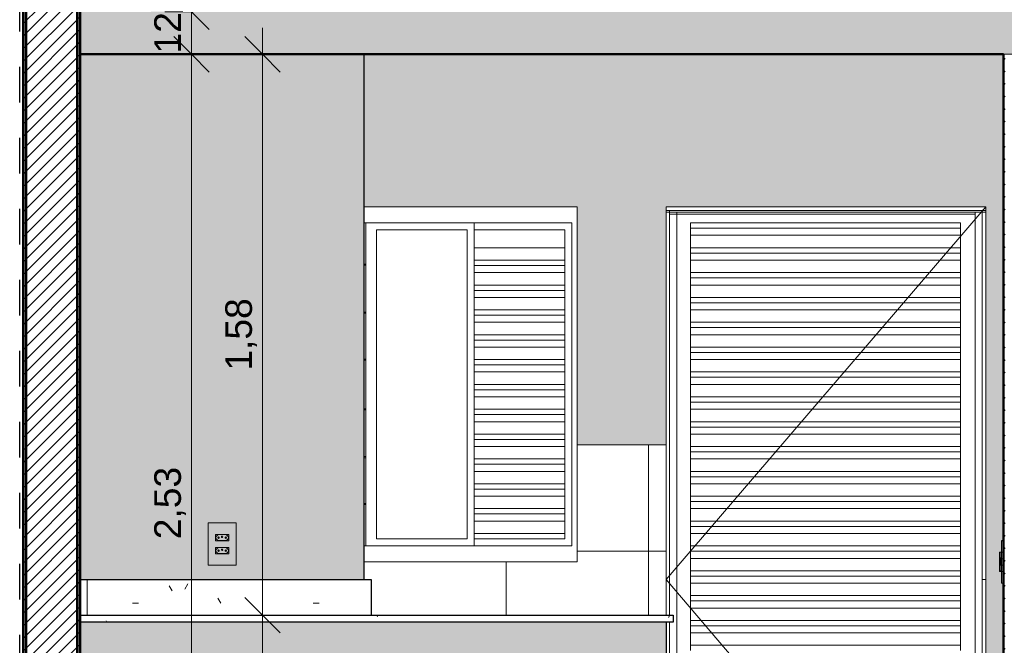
# Model space of a CAD drawing. Header units: metres. Extents: x -28.2 to 13.6, y -1.6 to 5.9.
# Tile 41 of 159: x -18.2 to -15.5, y 0.9 to 2.6. Entities that reach past the tile are written whole.
import ezdxf

# ---------------------------------------------------------------- set-up
doc = ezdxf.new("R2010")
doc.units = ezdxf.units.M
doc.linetypes.add('_Traço - ponto', pattern=[0.016, 0.012, -0.002, 0, -0.002])
for name, color, linetype, lineweight in [('A-ANNO-DIMS', 7, 'Continuous', 9), ('A-ANNO-DIMS-50', 7, 'Continuous', 9), ('A-DOOR', 7, 'Continuous', 5), ('A-FLOR', 7, 'Continuous', 5), ('A-FLOR-PATT', 7, 'Continuous', 50), ('A-GENM', 7, 'Continuous', 5), ('A-GLAZ', 7, 'Continuous', 5), ('A-WALL', 7, 'Continuous', 5), ('A-WALL-PATT', 7, 'Continuous', 5), ('E-ELEC-FIXT', 7, 'Continuous', 5), ('E-LITE', 7, 'Continuous', 5), ('I-WALL', 7, 'Continuous', 5), ('Q-CASE', 7, 'Continuous', 5)]:
    doc.layers.add(name, color=color, linetype=linetype, lineweight=lineweight)
doc.layers.add('A-DETL', color=7, linetype='Continuous', lineweight=5, true_color=0x00a600)
doc.styles.add('Arial_1', font='arial.ttf', dxfattribs={"height": 0.075})
doc.dimstyles.new('Com_linha__ref__contínua__-_Cor_Vermelha_Arial_1_5mm', dxfattribs={"dimscale": 0.3048, "dimtxt": 0.076519, "dimasz": 0.328084, "dimexe": 0.246063, "dimexo": 0.246063, "dimgap": 0.024606, "dimtad": 1, "dimrnd": 0.01, "dimzin": 0, "dimdsep": 46, "dimtxsty": 'Arial_1', "dimblk1": 'OBLIQUE', "dimblk2": 'OBLIQUE', "dimsah": 1, "dimcen": 0.09, "dimdle": 0.246063, "dimazin": 0, "dimtfac": 1, "dimtdec": 4, "dimtix": 1, "dimtmove": 0, "dimatfit": 3, "dimfxl": 1, "dimtvp": 1, "dimtolj": 1, "dimtzin": 0, "dimarcsym": 2})
doc.dimstyles.new('Com_linha__ref__contínua__-_Cor_Vermelha_Arial_1_5mm_2', dxfattribs={"dimscale": 0.3048, "dimtxt": 0.076519, "dimasz": 0.328084, "dimexe": 0.246063, "dimexo": 0.246063, "dimgap": 0.024606, "dimtad": 1, "dimdec": 1, "dimlfac": 100, "dimrnd": 0.1, "dimdsep": 46, "dimtxsty": 'Arial_1', "dimblk1": 'OBLIQUE', "dimblk2": 'OBLIQUE', "dimsah": 1, "dimcen": 0.09, "dimdle": 0.246063, "dimazin": 0, "dimtfac": 1, "dimtdec": 4, "dimtix": 1, "dimtmove": 0, "dimatfit": 3, "dimfxl": 1, "dimtvp": 1, "dimtolj": 1, "dimtzin": 0, "dimarcsym": 2})
pattern_1 = [(45, (-14.575, 2.812), (-0.01767767, 0.01767767), [])]
pattern_2 = [(0, (-14.575, 2.812), (0.4064, 0.1016), [0.01676, -0.28804, 0.01676, -0.28804, -1.626]), (0, (-14.575, 2.812), (0.4064, 0.1016), [-0.6096, 0.01676, -0.59284, 0.01676, -0.28804, -0.7112]), (0, (-14.575, 2.812), (0.4064, 0.1016), [-1.524, 0.01676, -0.18644, 0.01676, -0.49124]), (120, (-14.423, 2.863), (-0.2911882, 0.3011527), [0.01676, -0.28804, 0.01676, -0.28804, -1.626]), (120, (-14.423, 2.863), (-0.2911882, 0.3011527), [-0.6096, 0.01676, -0.59284, 0.01676, -0.28804, -0.7112]), (120, (-14.423, 2.863), (-0.2911882, 0.3011527), [-1.524, 0.01676, -0.18644, 0.01676, -0.49124]), (240, (-14.372, 3.066), (-0.1152118, -0.4027527), [0.01676, -0.28804, 0.01676, -0.28804, -1.626]), (240, (-14.372, 3.066), (-0.1152118, -0.4027527), [-0.6096, 0.01676, -0.59284, 0.01676, -0.28804, -0.7112]), (240, (-14.372, 3.066), (-0.1152118, -0.4027527), [-1.524, 0.01676, -0.18644, 0.01676, -0.49124])]

# ---------------------------------------------------------------- blocks, each defined once
blk = doc.blocks.new('TAMPO DO ABRIGO GLP EM GRANITO CINZA ANDORINHA - TAMPO DO ABRIGO GLP EM GRANITO CINZA ANDORINHA-1861549-D')
at = {"layer": 'Q-CASE', "true_color": 0x6b6b6b}
h = blk.add_hatch(dxfattribs=at)
h.set_pattern_fill('FP_3', color=251, style=0, pattern_type=2)
h.set_pattern_definition(pattern_2)
h.paths.add_polyline_path([(-18.055, 0.95), (-17.255, 0.95), (-17.255, 1.05), (-18.055, 1.05), (-18.055, 0.9875)])
h = blk.add_hatch(dxfattribs=at)
h.set_pattern_fill('FP_3', color=251, style=0, pattern_type=2)
h.set_pattern_definition(pattern_2)
h.paths.add_polyline_path([(-16.425, 0.93), (-16.405, 0.93), (-16.405, 0.95), (-18.075, 0.95), (-18.075, 0.93), (-16.4858, 0.93)])
at = {"layer": 'Q-CASE'}
for p, q in [((-18.075, 1.05), (-18.055, 1.05)), ((-18.055, 1.05), (-17.255, 1.05)), ((-18.055, 0.95), (-18.055, 1.05)), ((-17.255, 0.95), (-17.255, 1.05)), ((-18.055, 0.95), (-18.075, 0.95)), ((-18.075, 0.95), (-16.405, 0.95)), ((-16.405, 0.93), (-16.405, 0.95)), ((-16.405, 0.93), (-18.075, 0.93))]:
    blk.add_line(p, q, dxfattribs=at)
blk = doc.blocks.new('PORTA DE ABRIR VENEZIANA_ 100_ AÇO GALVANIZADO COM PINTURA BRANCA E FECHADURA TIPO ALAVANCA - Porta Veneziana Branca 85x210-2418156-D')
at = {"layer": 'A-DOOR'}
for p, q in [((-16.425, 1.05), (-15.525, 2.1)), ((-16.425, 2.09), (-16.425, 0.95)), ((-16.415, 2.09), (-16.425, 2.09)), ((-16.425, 2.085), (-16.425, 2.09)), ((-16.425, 2.09), (-15.525, 2.09)), ((-16.425, 2.085), (-15.525, 2.085)), ((-16.415, 2.09), (-16.415, 0.95)), ((-16.415, 2.08), (-15.555, 2.08)), ((-16.395, 2.085), (-16.395, 0)), ((-15.555, 2.085), (-15.555, 0)), ((-15.535, 2.09), (-15.535, 0)), ((-15.525, 2.09), (-15.535, 2.09)), ((-15.525, 2.09), (-15.525, 0.1)), ((-15.525, 2.09), (-15.525, 2.085)), ((-16.3561, 2.055), (-16.3561, 2.0551)), ((-16.3561, 2.0551), (-15.5961, 2.0551)), ((-16.3561, 2.04), (-16.3561, 2.055)), ((-15.5961, 2.055), (-16.3561, 2.055)), ((-15.5961, 2.0551), (-15.5961, 2.055)), ((-15.5961, 2.055), (-15.5961, 2.04)), ((-16.3561, 2.02), (-16.3561, 2.04)), ((-16.3561, 2.04), (-15.5961, 2.04)), ((-15.5961, 2.04), (-15.5961, 2.02)), ((-16.3561, 1.985), (-16.3561, 2.02)), ((-16.3561, 2.02), (-15.5961, 2.02)), ((-15.5961, 2.02), (-15.5961, 1.985)), ((-16.3561, 1.97), (-16.3561, 1.985)), ((-16.3561, 1.985), (-15.5961, 1.985)), ((-16.3561, 1.95), (-16.3561, 1.97)), ((-16.3561, 1.97), (-15.5961, 1.97)), ((-15.5961, 1.985), (-15.5961, 1.97)), ((-15.5961, 1.97), (-15.5961, 1.95)), ((-16.3561, 1.915), (-16.3561, 1.95)), ((-16.3561, 1.95), (-15.5961, 1.95)), ((-15.5961, 1.95), (-15.5961, 1.915)), ((-16.3561, 1.9), (-16.3561, 1.915)), ((-16.3561, 1.915), (-15.5961, 1.915)), ((-15.5961, 1.915), (-15.5961, 1.9)), ((-16.3561, 1.88), (-16.3561, 1.9)), ((-16.3561, 1.9), (-15.5961, 1.9)), ((-15.5961, 1.9), (-15.5961, 1.88)), ((-16.3561, 1.845), (-16.3561, 1.88)), ((-16.3561, 1.88), (-15.5961, 1.88)), ((-15.5961, 1.88), (-15.5961, 1.845)), ((-16.3561, 1.83), (-16.3561, 1.845)), ((-16.3561, 1.845), (-15.5961, 1.845)), ((-16.3561, 1.81), (-16.3561, 1.83)), ((-16.3561, 1.83), (-15.5961, 1.83)), ((-15.5961, 1.845), (-15.5961, 1.83)), ((-15.5961, 1.83), (-15.5961, 1.81)), ((-16.3561, 1.775), (-16.3561, 1.81)), ((-16.3561, 1.81), (-15.5961, 1.81)), ((-15.5961, 1.81), (-15.5961, 1.775)), ((-16.3561, 1.76), (-16.3561, 1.775)), ((-16.3561, 1.775), (-15.5961, 1.775)), ((-15.5961, 1.775), (-15.5961, 1.76)), ((-16.3561, 1.74), (-16.3561, 1.76)), ((-16.3561, 1.76), (-15.5961, 1.76)), ((-15.5961, 1.76), (-15.5961, 1.74)), ((-16.3561, 1.705), (-16.3561, 1.74)), ((-16.3561, 1.74), (-15.5961, 1.74)), ((-15.5961, 1.74), (-15.5961, 1.705)), ((-16.3561, 1.69), (-16.3561, 1.705)), ((-16.3561, 1.705), (-15.5961, 1.705)), ((-15.5961, 1.705), (-15.5961, 1.69)), ((-16.3561, 1.67), (-16.3561, 1.69)), ((-16.3561, 1.69), (-15.5961, 1.69)), ((-16.3561, 1.635), (-16.3561, 1.67)), ((-16.3561, 1.67), (-15.5961, 1.67)), ((-15.5961, 1.69), (-15.5961, 1.67)), ((-15.5961, 1.67), (-15.5961, 1.635)), ((-16.3561, 1.62), (-16.3561, 1.635)), ((-16.3561, 1.635), (-15.5961, 1.635)), ((-16.3561, 1.6), (-16.3561, 1.62)), ((-16.3561, 1.62), (-15.5961, 1.62)), ((-15.5961, 1.635), (-15.5961, 1.62)), ((-15.5961, 1.62), (-15.5961, 1.6)), ((-16.3561, 1.565), (-16.3561, 1.6)), ((-16.3561, 1.6), (-15.5961, 1.6)), ((-15.5961, 1.6), (-15.5961, 1.565)), ((-16.3561, 1.55), (-16.3561, 1.565)), ((-16.3561, 1.565), (-15.5961, 1.565)), ((-15.5961, 1.565), (-15.5961, 1.55)), ((-16.3561, 1.53), (-16.3561, 1.55)), ((-16.3561, 1.55), (-15.5961, 1.55)), ((-16.3561, 1.495), (-16.3561, 1.53)), ((-16.3561, 1.53), (-15.5961, 1.53)), ((-15.5961, 1.55), (-15.5961, 1.53)), ((-15.5961, 1.53), (-15.5961, 1.495)), ((-16.3561, 1.48), (-16.3561, 1.495)), ((-16.3561, 1.495), (-15.5961, 1.495)), ((-16.3561, 1.46), (-16.3561, 1.48)), ((-16.3561, 1.48), (-15.5961, 1.48)), ((-15.5961, 1.495), (-15.5961, 1.48)), ((-15.5961, 1.48), (-15.5961, 1.46)), ((-16.3561, 1.425), (-16.3561, 1.46)), ((-16.3561, 1.46), (-15.5961, 1.46)), ((-15.5961, 1.46), (-15.5961, 1.425)), ((-16.3561, 1.41), (-16.3561, 1.425)), ((-16.3561, 1.425), (-15.5961, 1.425)), ((-15.5961, 1.425), (-15.5961, 1.41)), ((-16.3561, 1.39), (-16.3561, 1.41)), ((-16.3561, 1.41), (-15.5961, 1.41)), ((-16.3561, 1.355), (-16.3561, 1.39)), ((-16.3561, 1.39), (-15.5961, 1.39)), ((-15.5961, 1.41), (-15.5961, 1.39)), ((-15.5961, 1.39), (-15.5961, 1.355)), ((-16.3561, 1.34), (-16.3561, 1.355)), ((-16.3561, 1.355), (-15.5961, 1.355)), ((-16.3561, 1.32), (-16.3561, 1.34)), ((-16.3561, 1.34), (-15.5961, 1.34)), ((-15.5961, 1.355), (-15.5961, 1.34)), ((-15.5961, 1.34), (-15.5961, 1.32)), ((-16.3561, 1.285), (-16.3561, 1.32)), ((-16.3561, 1.32), (-15.5961, 1.32)), ((-15.5961, 1.32), (-15.5961, 1.285)), ((-16.3561, 1.27), (-16.3561, 1.285)), ((-16.3561, 1.285), (-15.5961, 1.285)), ((-15.5961, 1.285), (-15.5961, 1.27)), ((-16.3561, 1.25), (-16.3561, 1.27)), ((-16.3561, 1.27), (-15.5961, 1.27)), ((-16.3561, 1.215), (-16.3561, 1.25)), ((-16.3561, 1.25), (-15.5961, 1.25)), ((-15.5961, 1.27), (-15.5961, 1.25)), ((-15.5961, 1.25), (-15.5961, 1.215)), ((-16.3561, 1.2), (-16.3561, 1.215)), ((-16.3561, 1.215), (-15.5961, 1.215)), ((-16.3561, 1.18), (-16.3561, 1.2)), ((-16.3561, 1.2), (-15.5961, 1.2)), ((-15.5961, 1.215), (-15.5961, 1.2)), ((-15.5961, 1.2), (-15.5961, 1.18)), ((-16.3561, 1.145), (-16.3561, 1.18)), ((-16.3561, 1.18), (-15.5961, 1.18)), ((-15.5961, 1.18), (-15.5961, 1.145)), ((-16.3561, 1.13), (-16.3561, 1.145)), ((-16.3561, 1.145), (-15.5961, 1.145)), ((-15.5961, 1.145), (-15.5961, 1.13)), ((-16.3561, 1.11), (-16.3561, 1.13)), ((-16.3561, 1.13), (-15.5961, 1.13)), ((-16.3561, 1.075), (-16.3561, 1.11)), ((-16.3561, 1.11), (-15.5961, 1.11)), ((-15.5961, 1.13), (-15.5961, 1.11)), ((-15.5961, 1.11), (-15.5961, 1.075)), ((-16.3561, 1.06), (-16.3561, 1.075)), ((-16.3561, 1.075), (-15.5961, 1.075)), ((-16.3561, 1.04), (-16.3561, 1.06)), ((-16.3561, 1.06), (-15.5961, 1.06)), ((-15.5961, 1.075), (-15.5961, 1.06)), ((-15.5961, 1.06), (-15.5961, 1.04)), ((-15.525, 0), (-16.425, 1.05)), ((-16.3561, 1.005), (-16.3561, 1.04)), ((-16.3561, 1.04), (-15.5961, 1.04)), ((-15.5961, 1.04), (-15.5961, 1.005)), ((-15.535, 1.05), (-15.525, 1.05)), ((-16.3561, 0.99), (-16.3561, 1.005)), ((-16.3561, 1.005), (-15.5961, 1.005)), ((-15.5961, 1.005), (-15.5961, 0.99)), ((-16.3561, 0.97), (-16.3561, 0.99)), ((-16.3561, 0.99), (-15.5961, 0.99)), ((-15.5961, 0.99), (-15.5961, 0.97)), ((-16.3561, 0.935), (-16.3561, 0.97)), ((-16.3561, 0.97), (-15.5961, 0.97)), ((-15.5961, 0.97), (-15.5961, 0.935)), ((-16.415, 0.93), (-16.415, 0)), ((-16.3561, 0.92), (-16.3561, 0.935)), ((-16.3561, 0.935), (-15.5961, 0.935)), ((-16.3561, 0.9), (-16.3561, 0.92)), ((-16.3561, 0.92), (-15.5961, 0.92)), ((-15.5961, 0.935), (-15.5961, 0.92)), ((-15.5961, 0.92), (-15.5961, 0.9)), ((-16.3561, 0.865), (-16.3561, 0.9)), ((-16.3561, 0.9), (-15.5961, 0.9)), ((-15.5961, 0.9), (-15.5961, 0.865)), ((-16.3561, 0.85), (-16.3561, 0.865)), ((-16.3561, 0.865), (-15.5961, 0.865)), ((-15.5961, 0.865), (-15.5961, 0.85))]:
    blk.add_line(p, q, dxfattribs=at)
blk = doc.blocks.new('JANELA DE CORRE_-2633389-D0')
at = {"layer": 'A-GLAZ'}
for p, q in [((-16.675, 2.1), (-17.275, 2.1)), ((-16.675, 1.1), (-16.675, 2.1)), ((-17.275, 2.055), (-16.69, 2.055)), ((-17.27, 2.055), (-17.27, 1.145)), ((-16.965, 1.145), (-16.965, 2.055)), ((-16.69, 2.055), (-16.69, 1.145)), ((-17.24, 2.035), (-16.985, 2.035)), ((-17.24, 1.165), (-17.24, 2.035)), ((-16.985, 2.035), (-16.985, 1.165)), ((-16.965, 2.035), (-16.71, 2.035)), ((-16.71, 2.035), (-16.71, 1.165)), ((-16.965, 1.985), (-16.71, 1.985)), ((-16.965, 1.95), (-16.71, 1.95)), ((-17.275, 1.9385), (-17.27, 1.9385)), ((-17.275, 1.9355), (-17.27, 1.9355)), ((-16.965, 1.935), (-16.71, 1.935)), ((-16.965, 1.915), (-16.71, 1.915)), ((-16.965, 1.88), (-16.71, 1.88)), ((-16.965, 1.865), (-16.71, 1.865)), ((-16.965, 1.845), (-16.71, 1.845)), ((-17.275, 1.8035), (-17.27, 1.8035)), ((-16.965, 1.81), (-16.71, 1.81)), ((-17.275, 1.8005), (-17.27, 1.8005)), ((-16.965, 1.795), (-16.71, 1.795)), ((-16.965, 1.775), (-16.71, 1.775)), ((-16.965, 1.74), (-16.71, 1.74)), ((-16.965, 1.725), (-16.71, 1.725)), ((-16.965, 1.705), (-16.71, 1.705)), ((-17.275, 1.6715), (-17.27, 1.6715)), ((-17.275, 1.6685), (-17.27, 1.6685)), ((-16.965, 1.67), (-16.71, 1.67)), ((-16.965, 1.655), (-16.71, 1.655)), ((-16.965, 1.635), (-16.71, 1.635)), ((-16.965, 1.6), (-16.71, 1.6)), ((-16.965, 1.585), (-16.71, 1.585)), ((-16.965, 1.565), (-16.71, 1.565)), ((-17.275, 1.5315), (-17.27, 1.5315)), ((-17.275, 1.5285), (-17.27, 1.5285)), ((-16.965, 1.53), (-16.71, 1.53)), ((-16.965, 1.515), (-16.71, 1.515)), ((-16.965, 1.495), (-16.71, 1.495)), ((-16.965, 1.46), (-16.71, 1.46)), ((-16.965, 1.445), (-16.71, 1.445)), ((-16.965, 1.425), (-16.71, 1.425)), ((-17.275, 1.3965), (-17.27, 1.3965)), ((-17.275, 1.3935), (-17.27, 1.3935)), ((-16.965, 1.39), (-16.71, 1.39)), ((-16.965, 1.375), (-16.71, 1.375)), ((-16.965, 1.355), (-16.71, 1.355)), ((-16.965, 1.32), (-16.71, 1.32)), ((-16.965, 1.305), (-16.71, 1.305)), ((-16.965, 1.285), (-16.71, 1.285)), ((-17.275, 1.2645), (-17.27, 1.2645)), ((-17.275, 1.2615), (-17.27, 1.2615)), ((-16.965, 1.25), (-16.71, 1.25)), ((-16.965, 1.235), (-16.71, 1.235)), ((-16.965, 1.215), (-16.71, 1.215)), ((-16.985, 1.165), (-17.24, 1.165)), ((-16.71, 1.18), (-16.965, 1.18)), ((-16.71, 1.165), (-16.965, 1.165)), ((-16.69, 1.145), (-17.275, 1.145)), ((-17.275, 1.1), (-16.675, 1.1))]:
    blk.add_line(p, q, dxfattribs=at)
blk = doc.blocks.new('1_b_2 Tomadas 2P_T_Conjunto 4x2 - a_ 2 Tomadas 2P_T 10A-2371953-D')
at = {"layer": 'A-GENM', "true_color": 0xfbfbfb}
h = blk.add_hatch(color=7, dxfattribs=at)
h.paths.add_polyline_path([(-17.6477, 1.0906), (-17.6356, 1.0906), (-17.6356, 1.21), (-17.7145, 1.21), (-17.7145, 1.0906), (-17.6514, 1.0906)])
h.paths.add_polyline_path([(-17.6565, 1.1227), (-17.6935, 1.1232), (-17.6935, 1.1407), (-17.6565, 1.1402), (-17.6565, 1.1232)])
h.paths.add_polyline_path([(-17.6565, 1.1593), (-17.6935, 1.1598), (-17.6935, 1.1773), (-17.6565, 1.1768), (-17.6565, 1.1598)])
at = {"layer": 'A-GENM'}
for p, q in [((-17.6356, 1.21), (-17.7145, 1.21)), ((-17.7145, 1.0906), (-17.7145, 1.21)), ((-17.6356, 1.21), (-17.6356, 1.0906)), ((-17.7145, 1.0906), (-17.6356, 1.0906))]:
    blk.add_line(p, q, dxfattribs=at)
blk = doc.blocks.new('x_Módulo de Tomada não listavel 2 - x_Módulo de Tomada não listavel 2-2371671-D')
at = {"layer": 'E-ELEC-FIXT', "true_color": 0xfbfbfb}
h = blk.add_hatch(color=7, dxfattribs=at)
h.paths.add_polyline_path([(-17.6565, 1.1593), (-17.6565, 1.1773), (-17.6935, 1.1768), (-17.6935, 1.1593), (-17.6572, 1.1593)])
h.paths.add_polyline_path([(-17.6745, 1.1598), (-17.6862, 1.1601), (-17.6883, 1.1616), (-17.6919, 1.1654), (-17.6926, 1.1686), (-17.6924, 1.17), (-17.6911, 1.1723), (-17.6862, 1.1765), (-17.6845, 1.1768), (-17.6639, 1.1765), (-17.6621, 1.1753), (-17.6582, 1.1712), (-17.6574, 1.17), (-17.6582, 1.1654), (-17.6621, 1.1613), (-17.6643, 1.16), (-17.6656, 1.1598), (-17.674, 1.1598)])
h = blk.add_hatch(color=7, dxfattribs=at)
h.paths.add_polyline_path([(-17.675, 1.1598), (-17.6639, 1.1601), (-17.6621, 1.1613), (-17.6582, 1.1654), (-17.6575, 1.1679), (-17.6577, 1.17), (-17.6593, 1.1726), (-17.6639, 1.1765), (-17.6656, 1.1768), (-17.6862, 1.1765), (-17.688, 1.1753), (-17.6919, 1.1712), (-17.6925, 1.1686), (-17.6924, 1.1666), (-17.6911, 1.1643), (-17.6862, 1.1601), (-17.6845, 1.1598), (-17.6823, 1.1598)])
h.paths.add_polyline_path([(-17.6852, 1.1663), (-17.6866, 1.1669), (-17.6872, 1.1683), (-17.6866, 1.1697), (-17.6852, 1.1703), (-17.6838, 1.1697), (-17.6832, 1.1683), (-17.6838, 1.1669), (-17.6846, 1.1664)])
h.paths.add_polyline_path([(-17.6649, 1.1663), (-17.6663, 1.1669), (-17.6669, 1.1683), (-17.6663, 1.1697), (-17.6649, 1.1703), (-17.6635, 1.1697), (-17.6629, 1.1683), (-17.6635, 1.1669), (-17.6644, 1.1664)])
h.paths.add_polyline_path([(-17.675, 1.1686), (-17.6765, 1.1692), (-17.677, 1.1706), (-17.6765, 1.172), (-17.675, 1.1726), (-17.6736, 1.172), (-17.673, 1.1706), (-17.6736, 1.1692), (-17.6745, 1.1686)])
at = {"layer": 'E-ELEC-FIXT'}
for p, q in [((-17.6565, 1.1773), (-17.6935, 1.1773)), ((-17.6935, 1.1773), (-17.6935, 1.1593)), ((-17.6925, 1.1679), (-17.6925, 1.1687)), ((-17.6925, 1.1687), (-17.6925, 1.1679)), ((-17.6925, 1.1687), (-17.6925, 1.1679)), ((-17.6911, 1.1723), (-17.688, 1.1753)), ((-17.6845, 1.1768), (-17.6656, 1.1768)), ((-17.6621, 1.1753), (-17.659, 1.1723)), ((-17.6575, 1.1687), (-17.6575, 1.1679)), ((-17.6575, 1.1679), (-17.6575, 1.1687)), ((-17.6575, 1.1679), (-17.6575, 1.1687)), ((-17.6565, 1.1593), (-17.6565, 1.1773)), ((-17.6935, 1.1593), (-17.6565, 1.1593)), ((-17.688, 1.1613), (-17.6911, 1.1643)), ((-17.6656, 1.1598), (-17.6845, 1.1598)), ((-17.659, 1.1643), (-17.6621, 1.1613))]:
    blk.add_line(p, q, dxfattribs=at)
for centre, radius, start, end in [((-17.6875, 1.1687), 0.005, 135, 180), ((-17.6875, 1.1679), 0.005, 180, 225), ((-17.6845, 1.1718), 0.005, 90, 135), ((-17.6852, 1.1683), 0.002, 0, 180), ((-17.6852, 1.1683), 0.002, 180, 0), ((-17.675, 1.1706), 0.002, 0, 180), ((-17.675, 1.1706), 0.002, 180, 0), ((-17.6649, 1.1683), 0.002, 0, 180), ((-17.6649, 1.1683), 0.002, 180, 0), ((-17.6656, 1.1718), 0.005, 45, 90), ((-17.6625, 1.1687), 0.005, 0, 45), ((-17.6625, 1.1679), 0.005, 315, 0), ((-17.6845, 1.1648), 0.005, 225, 270), ((-17.6656, 1.1648), 0.005, 270, 315)]:
    blk.add_arc(centre, radius, start, end, dxfattribs=at)
blk = doc.blocks.new('x_Módulo de Tomada não listavel 2 - x_Módulo de Tomada não listavel 2-2371674-D')
at = {"layer": 'E-ELEC-FIXT', "true_color": 0xfbfbfb}
h = blk.add_hatch(color=7, dxfattribs=at)
h.paths.add_polyline_path([(-17.6651, 1.1227), (-17.6565, 1.1232), (-17.6571, 1.1354), (-17.6582, 1.1288), (-17.6621, 1.1247), (-17.6643, 1.1234), (-17.6656, 1.1232), (-17.6862, 1.1235), (-17.688, 1.1247), (-17.6919, 1.1288), (-17.6926, 1.1316), (-17.6935, 1.1354), (-17.6935, 1.1227), (-17.6656, 1.1227)])
h.paths.add_polyline_path([(-17.6575, 1.1321), (-17.6565, 1.1407), (-17.6935, 1.1402), (-17.6924, 1.1334), (-17.6908, 1.1359), (-17.6862, 1.1399), (-17.6845, 1.1402), (-17.6639, 1.1399), (-17.6617, 1.1383), (-17.6582, 1.1346), (-17.6576, 1.1322)])
h = blk.add_hatch(color=7, dxfattribs=at)
h.paths.add_polyline_path([(-17.6823, 1.1232), (-17.6639, 1.1235), (-17.6621, 1.1247), (-17.6582, 1.1288), (-17.6575, 1.1316), (-17.6577, 1.1334), (-17.6593, 1.136), (-17.6639, 1.1399), (-17.6656, 1.1402), (-17.6862, 1.1399), (-17.688, 1.1387), (-17.6919, 1.1346), (-17.6925, 1.1316), (-17.6924, 1.13), (-17.6911, 1.1277), (-17.6862, 1.1235), (-17.6845, 1.1232)])
h.paths.add_polyline_path([(-17.6852, 1.1297), (-17.6866, 1.1303), (-17.6872, 1.1317), (-17.6866, 1.1331), (-17.6852, 1.1337), (-17.6838, 1.1331), (-17.6832, 1.1316), (-17.6838, 1.1303), (-17.6846, 1.1298)])
h.paths.add_polyline_path([(-17.6649, 1.1297), (-17.6663, 1.1303), (-17.6669, 1.1317), (-17.6663, 1.1331), (-17.6649, 1.1337), (-17.6635, 1.1331), (-17.6629, 1.1316), (-17.6635, 1.1303), (-17.6644, 1.1298)])
h.paths.add_polyline_path([(-17.675, 1.132), (-17.6765, 1.1326), (-17.677, 1.134), (-17.6765, 1.1354), (-17.675, 1.136), (-17.6736, 1.1354), (-17.673, 1.134), (-17.6736, 1.1326), (-17.6745, 1.132)])
at = {"layer": 'E-ELEC-FIXT'}
for p, q in [((-17.6565, 1.1407), (-17.6935, 1.1407)), ((-17.6935, 1.1407), (-17.6935, 1.1227)), ((-17.6911, 1.1357), (-17.688, 1.1387)), ((-17.6845, 1.1402), (-17.6656, 1.1402)), ((-17.6621, 1.1387), (-17.659, 1.1357)), ((-17.6565, 1.1227), (-17.6565, 1.1407)), ((-17.6935, 1.1227), (-17.6565, 1.1227)), ((-17.6925, 1.1313), (-17.6925, 1.1321)), ((-17.6925, 1.1321), (-17.6925, 1.1316)), ((-17.6925, 1.1321), (-17.6925, 1.1316)), ((-17.688, 1.1247), (-17.6911, 1.1277)), ((-17.6656, 1.1232), (-17.6845, 1.1232)), ((-17.659, 1.1277), (-17.6621, 1.1247)), ((-17.6575, 1.1321), (-17.6575, 1.1313)), ((-17.6575, 1.1316), (-17.6575, 1.1321)), ((-17.6575, 1.1316), (-17.6575, 1.1321))]:
    blk.add_line(p, q, dxfattribs=at)
for centre, radius, start, end in [((-17.6845, 1.1352), 0.005, 90, 135), ((-17.6656, 1.1352), 0.005, 45, 90), ((-17.6875, 1.1321), 0.005, 135, 180), ((-17.6875, 1.1313), 0.005, 180, 225), ((-17.6845, 1.1282), 0.005, 225, 270), ((-17.6852, 1.1317), 0.002, 0, 180), ((-17.6852, 1.1317), 0.002, 180, 0), ((-17.675, 1.134), 0.002, 0, 180), ((-17.675, 1.134), 0.002, 180, 0), ((-17.6649, 1.1317), 0.002, 0, 180), ((-17.6649, 1.1317), 0.002, 180, 0), ((-17.6656, 1.1282), 0.005, 270, 315), ((-17.6625, 1.1321), 0.005, 0, 45), ((-17.6625, 1.1313), 0.005, 315, 0)]:
    blk.add_arc(centre, radius, start, end, dxfattribs=at)
blk = doc.blocks.new('2_b_4 Interruptores_Conjunto 4x4 - a_ 4 Teclas Simples-2378799-D')
at = {"layer": 'A-GENM', "true_color": 0xfbfbfb}
for points in [[(-15.4797, 1.0403), (-15.4771, 1.0406), (-15.4771, 1.1597), (-15.4802, 1.1597), (-15.4797, 1.127), (-15.4787, 1.127), (-15.4788, 1.109), (-15.4802, 1.109), (-15.4797, 1.091), (-15.4787, 1.091), (-15.4788, 1.073), (-15.4802, 1.073), (-15.4802, 1.0403)], [(-15.4771, 1.0403), (-15.475, 1.0403), (-15.475, 1.1597), (-15.4771, 1.1597), (-15.4771, 1.0475)]]:
    blk.add_hatch(color=7, dxfattribs=at).paths.add_polyline_path(points)
at = {"layer": 'A-GENM'}
for p, q in [((-15.4802, 1.1597), (-15.4802, 1.127)), ((-15.4771, 1.1597), (-15.4802, 1.1597)), ((-15.4771, 1.1597), (-15.475, 1.1597)), ((-15.4771, 1.1597), (-15.4771, 1.0403)), ((-15.4802, 1.109), (-15.4802, 1.091)), ((-15.4802, 1.073), (-15.4802, 1.0403)), ((-15.4802, 1.0403), (-15.4771, 1.0403)), ((-15.475, 1.0403), (-15.4771, 1.0403))]:
    blk.add_line(p, q, dxfattribs=at)
blk = doc.blocks.new('x_ Módulo de Tecla Interrupor não listavel 1 4 teclas 4X4 - x_ Módulo de Tecla Interrupor não listavel 1 4 teclas 4X4-2386018-D')
at = {"layer": 'E-LITE', "true_color": 0xfbfbfb}
for points in [[(-15.4857, 1.109), (-15.4841, 1.109), (-15.4846, 1.127), (-15.4861, 1.127), (-15.4857, 1.109)], [(-15.4823, 1.109), (-15.4787, 1.109), (-15.4787, 1.127), (-15.4841, 1.127), (-15.4841, 1.109)]]:
    blk.add_hatch(color=7, dxfattribs=at).paths.add_polyline_path(points)
at = {"layer": 'E-LITE'}
for p, q in [((-15.4861, 1.127), (-15.4861, 1.109)), ((-15.4841, 1.127), (-15.4861, 1.127)), ((-15.4841, 1.127), (-15.4787, 1.127)), ((-15.4861, 1.109), (-15.4841, 1.109)), ((-15.4787, 1.109), (-15.4841, 1.109))]:
    blk.add_line(p, q, dxfattribs=at)
blk = doc.blocks.new('x_ Módulo de Tecla Interrupor não listavel 2 4 teclas 4X4 - x_ Módulo de Tecla Interrupor não listavel 2 4 teclas 4X4-2386020-D')
at = {"layer": 'E-LITE', "true_color": 0xfbfbfb}
for points in [[(-15.486, 1.073), (-15.4841, 1.073), (-15.4846, 1.091), (-15.4861, 1.091), (-15.4861, 1.073)], [(-15.4823, 1.073), (-15.4787, 1.073), (-15.4787, 1.091), (-15.4841, 1.091), (-15.4841, 1.073)]]:
    blk.add_hatch(color=7, dxfattribs=at).paths.add_polyline_path(points)
at = {"layer": 'E-LITE'}
for p, q in [((-15.4861, 1.091), (-15.4861, 1.073)), ((-15.4841, 1.091), (-15.4861, 1.091)), ((-15.4841, 1.091), (-15.4787, 1.091)), ((-15.4861, 1.073), (-15.4841, 1.073)), ((-15.4787, 1.073), (-15.4841, 1.073))]:
    blk.add_line(p, q, dxfattribs=at)
blk = doc.blocks.new('1_f_1 Tomada _ 2 Interruptores_Conjunto 4x2 - a_2 Simples _ 1 Tomada 10A-2372388-D')
at = {"layer": 'A-GENM'}
for q in [(-15.4802, 1.16), (-15.475, 1.16)]:
    blk.add_line((-15.4771, 1.16), q, dxfattribs=at)
blk = doc.blocks.new('x_Módulo de Tecla Interrupor não listavel 4_2 teclas com tomada - x_Módulo de Tecla Interrupor não listavel 4_2 teclas com tomada-2378012-D')
at = {"layer": 'E-LITE'}
for p, q in [((-15.4863, 1.127), (-15.4863, 1.109)), ((-15.4862, 1.127), (-15.4863, 1.127)), ((-15.4863, 1.109), (-15.4862, 1.109))]:
    blk.add_line(p, q, dxfattribs=at)
blk = doc.blocks.new('x_Módulo de Tecla Interrupor não listavel 4a 2 teclas com tomada - x_Módulo de Tecla Interrupor não listavel 4a 2 teclas com tomada-2378013-D')
at = {"layer": 'E-LITE', "true_color": 0xfbfbfb}
for points in [[(-15.4858, 1.091), (-15.4843, 1.091), (-15.4848, 1.109), (-15.4863, 1.109), (-15.486, 1.091)], [(-15.4841, 1.091), (-15.4802, 1.091), (-15.4802, 1.109), (-15.4843, 1.109), (-15.4843, 1.091)]]:
    blk.add_hatch(color=7, dxfattribs=at).paths.add_polyline_path(points)
at = {"layer": 'E-LITE'}
for p, q in [((-15.4863, 1.109), (-15.4863, 1.091)), ((-15.4862, 1.109), (-15.4863, 1.109)), ((-15.4863, 1.091), (-15.4862, 1.091))]:
    blk.add_line(p, q, dxfattribs=at)
blk = doc.blocks.new('DIMBLOCK1-D')
at = {"layer": 'A-ANNO-DIMS-50', "color": 242, "true_color": 0xbd2b2e, "transparency": 16777216}
for p, q in [((-17.5613, 0.95), (-17.6113, 1)), ((-17.5613, 0.95), (-17.6363, 0.95)), ((-17.5613, -0.075), (-17.5613, 0.95)), ((-17.5613, 0.95), (-17.5113, 0.9)), ((-17.5613, 0.95), (-17.557, 0.95)), ((-17.5613, 0), (-17.6113, 0.05)), ((-17.5613, 0), (-17.5113, -0.05)), ((-17.5613, 0), (-17.6363, 0)), ((-17.5613, 0), (-17.557, 0))]:
    blk.add_line(p, q, dxfattribs=at)
at = {"layer": 'A-ANNO-DIMS-50', "color": 0, "transparency": 16777216, "insert": (-17.6661, 0.3738), "char_height": 0.075, "width": 0.242979, "attachment_point": 1, "rotation": 90, "line_spacing_factor": 0.941778, "style": 'Arial_1'}
blk.add_mtext('0,95', dxfattribs=at)
blk = doc.blocks.new('_Oblique')
at = {"color": 0, "linetype": 'ByBlock', "lineweight": -2}
blk.add_line((-0.5, -0.5), (0.5, 0.5), dxfattribs=at)
blk = doc.blocks.new('DIMBLOCK2-D')
at = {"layer": 'A-ANNO-DIMS-50', "color": 242, "true_color": 0xbd2b2e, "transparency": 16777216}
for p, q in [((-17.5613, 2.53), (-17.6113, 2.58)), ((-17.5613, 0.95), (-17.5613, 2.605)), ((-17.5613, 2.53), (-17.6363, 2.53)), ((-17.5613, 2.53), (-17.5113, 2.48)), ((-17.5613, 2.53), (-17.557, 2.53)), ((-17.5613, 0.95), (-17.6113, 1)), ((-17.5613, 0.95), (-17.6363, 0.95)), ((-17.5613, 0.95), (-17.5113, 0.9)), ((-17.5613, 0.95), (-17.557, 0.95))]:
    blk.add_line(p, q, dxfattribs=at)
at = {"layer": 'A-ANNO-DIMS-50', "color": 0, "transparency": 16777216, "insert": (-17.6661, 1.6388), "char_height": 0.075, "width": 0.242979, "attachment_point": 1, "rotation": 90, "line_spacing_factor": 0.941778, "style": 'Arial_1'}
blk.add_mtext('1,58', dxfattribs=at)
blk = doc.blocks.new('DIMBLOCK3-D')
at = {"layer": 'A-ANNO-DIMS-50', "color": 242, "true_color": 0xbd2b2e, "transparency": 16777216}
for p, q in [((-17.7613, 2.53), (-17.8113, 2.58)), ((-17.7613, -0.075), (-17.7613, 2.605)), ((-17.7613, 2.53), (-17.8363, 2.53)), ((-17.7613, 2.53), (-17.7113, 2.48)), ((-17.7613, 2.53), (-17.757, 2.53)), ((-17.7613, 0), (-17.8113, 0.05)), ((-17.7613, 0), (-17.7113, -0.05)), ((-17.7613, 0), (-17.8363, 0)), ((-17.7613, 0), (-17.757, 0))]:
    blk.add_line(p, q, dxfattribs=at)
at = {"layer": 'A-ANNO-DIMS-50', "color": 0, "transparency": 16777216, "insert": (-17.8661, 1.1638), "char_height": 0.075, "width": 0.242979, "attachment_point": 1, "rotation": 90, "line_spacing_factor": 0.941778, "style": 'Arial_1'}
blk.add_mtext('2,53', dxfattribs=at)
blk = doc.blocks.new('DIMBLOCK4-D')
at = {"layer": 'A-ANNO-DIMS-50', "color": 242, "true_color": 0xbd2b2e, "transparency": 16777216}
for p, q in [((-17.7613, 2.455), (-17.7613, 2.725)), ((-17.7613, 2.65), (-17.8113, 2.7)), ((-17.7613, 2.65), (-17.8363, 2.65)), ((-17.7613, 2.65), (-17.7113, 2.6)), ((-17.7613, 2.65), (-17.757, 2.65)), ((-17.7613, 2.53), (-17.8113, 2.58)), ((-17.7613, 2.53), (-17.8363, 2.53)), ((-17.7613, 2.53), (-17.7113, 2.48)), ((-17.7613, 2.53), (-17.757, 2.53))]:
    blk.add_line(p, q, dxfattribs=at)
at = {"layer": 'A-ANNO-DIMS-50', "color": 0, "transparency": 16777216, "insert": (-17.8661, 2.5323), "char_height": 0.075, "width": 0.138441, "attachment_point": 1, "rotation": 90, "line_spacing_factor": 0.941778, "style": 'Arial_1'}
blk.add_mtext('12', dxfattribs=at)

msp = doc.modelspace()

# ---------------------------------------------------------------- hatches: boundary and pattern name
at = {"layer": 'A-FLOR-PATT', "lineweight": 5, "true_color": 0x808080}
h = msp.add_hatch(dxfattribs=at)
h.set_pattern_fill('FP_2', color=8, style=0, pattern_type=2)
h.set_pattern_definition([(0, (-14.575, 2.812), (0.2032, 0.0508), [0.01676, -0.13564, 0.01676, -0.13564, -0.8128]), (0, (-14.575, 2.812), (0.2032, 0.0508), [-0.3048, 0.01676, -0.28804, 0.01676, -0.13564, -0.3556]), (0, (-14.575, 2.812), (0.2032, 0.0508), [-0.762, 0.01676, -0.08484, 0.01676, -0.23724]), (120, (-14.499, 2.838), (-0.1455941, 0.15057636), [0.01676, -0.13564, 0.01676, -0.13564, -0.8128]), (120, (-14.499, 2.838), (-0.1455941, 0.15057636), [-0.3048, 0.01676, -0.28804, 0.01676, -0.13564, -0.3556]), (120, (-14.499, 2.838), (-0.1455941, 0.15057636), [-0.762, 0.01676, -0.08484, 0.01676, -0.23724]), (240, (-14.473, 2.939), (-0.0576059, -0.20137636), [0.01676, -0.13564, 0.01676, -0.13564, -0.8128]), (240, (-14.473, 2.939), (-0.0576059, -0.20137636), [-0.3048, 0.01676, -0.28804, 0.01676, -0.13564, -0.3556]), (240, (-14.473, 2.939), (-0.0576059, -0.20137636), [-0.762, 0.01676, -0.08484, 0.01676, -0.23724])])
h.paths.add_polyline_path([(-18.0297, 2.53), (-11.395, 2.53), (-11.395, 2.65), (-18.075, 2.65), (-18.075, 2.53)])
at = {"layer": 'A-WALL-PATT', "true_color": 0x808080}
h = msp.add_hatch(dxfattribs=at)
h.set_pattern_fill('FP_1', color=8, style=0, pattern_type=2)
h.set_pattern_definition(pattern_1)
h.paths.add_polyline_path([(-18.2275, -0.07), (-18.2275, 2.65), (-18.23, 2.65), (-18.23, -0.07)])
h = msp.add_hatch(dxfattribs=at)
h.set_pattern_fill('FP_1', color=8, style=0, pattern_type=2)
h.set_pattern_definition(pattern_1)
h.paths.add_polyline_path([(-18.225, -0.07), (-18.225, 2.65), (-18.2275, 2.65), (-18.2275, -0.07)])
h = msp.add_hatch(dxfattribs=at)
h.set_pattern_fill('FP_1', color=8, style=0, pattern_type=2)
h.set_pattern_definition(pattern_1)
h.paths.add_polyline_path([(-18.085, -0.07), (-18.085, 2.65), (-18.225, 2.65), (-18.225, -0.07)])
h = msp.add_hatch(dxfattribs=at)
h.set_pattern_fill('FP_1', color=8, style=0, pattern_type=2)
h.set_pattern_definition(pattern_1)
h.paths.add_polyline_path([(-18.0825, -0.07), (-18.0825, 2.65), (-18.085, 2.65), (-18.085, -0.07)])
h = msp.add_hatch(dxfattribs=at)
h.set_pattern_fill('FP_1', color=8, style=0, pattern_type=2)
h.set_pattern_definition(pattern_1)
h.paths.add_polyline_path([(-18.08, -0.07), (-18.08, 2.65), (-18.0825, 2.65), (-18.0825, -0.07)])
h = msp.add_hatch(dxfattribs=at)
h.set_pattern_fill('FP_5', color=8, style=0, pattern_type=2)
h.set_pattern_definition([(0, (-16.475, -0.07), (0, 0.3), []), (90, (-16.475, -0.07), (-0.4, 2e-17), [])])
h.paths.add_polyline_path([(-16.6402, 0.95), (-16.425, 0.95), (-16.425, 1.43), (-16.675, 1.43), (-16.675, 1.1), (-17.275, 1.1), (-17.275, 1.05), (-17.255, 1.05), (-17.255, 0.95), (-16.641, 0.95)])
at = {"layer": 'I-WALL', "true_color": 0x808080}
h = msp.add_hatch(dxfattribs=at)
h.set_pattern_fill('FP_1', color=8, style=0, pattern_type=2)
h.set_pattern_definition(pattern_1)
h.paths.add_polyline_path([(-18.23, -0.07), (-18.23, 2.65), (-18.235, 2.65), (-18.235, -0.07)])
h = msp.add_hatch(dxfattribs=at)
h.set_pattern_fill('FP_1', color=8, style=0, pattern_type=2)
h.set_pattern_definition(pattern_1)
h.paths.add_polyline_path([(-18.075, -0.07), (-18.075, 2.65), (-18.08, 2.65), (-18.08, -0.07)])
at = {"layer": 'I-WALL', "true_color": 0xf4eccd}
h = msp.add_hatch(color=254, dxfattribs=at)
h.paths.add_polyline_path([(-18.075, 0.1), (-17.275, 0.1), (-17.275, 0.93), (-18.075, 0.93), (-18.075, 0.1709)])
h.paths.add_polyline_path([(-18.0297, 1.05), (-17.275, 1.05), (-17.275, 2.53), (-18.075, 2.53), (-18.075, 1.05), (-18.055, 1.05)])
h.paths.add_polyline_path([(-17.675, 1.0906), (-17.7145, 1.0906), (-17.7145, 1.21), (-17.6356, 1.21), (-17.6356, 1.0906), (-17.6565, 1.0906)])
h.paths.add_polyline_path([(-17.6852, 1.1297), (-17.6838, 1.1303), (-17.6832, 1.1317), (-17.6838, 1.1331), (-17.6852, 1.1337), (-17.6866, 1.1331), (-17.6871, 1.1316), (-17.6866, 1.1303), (-17.6857, 1.1298)])
h.paths.add_polyline_path([(-17.6649, 1.1297), (-17.6635, 1.1303), (-17.6629, 1.1317), (-17.6635, 1.1331), (-17.6649, 1.1337), (-17.6663, 1.1331), (-17.6669, 1.1316), (-17.6663, 1.1303), (-17.6654, 1.1298)])
h.paths.add_polyline_path([(-17.6925, 1.1313), (-17.693, 1.1359), (-17.6926, 1.1316)])
h.paths.add_polyline_path([(-17.675, 1.132), (-17.6736, 1.1326), (-17.673, 1.134), (-17.6736, 1.1354), (-17.675, 1.136), (-17.6765, 1.1354), (-17.677, 1.134), (-17.6765, 1.1326), (-17.6755, 1.132)])
h.paths.add_polyline_path([(-17.6852, 1.1663), (-17.6838, 1.1669), (-17.6832, 1.1683), (-17.6838, 1.1697), (-17.6852, 1.1703), (-17.6866, 1.1697), (-17.6872, 1.1683), (-17.6866, 1.1669), (-17.6857, 1.1664)])
h.paths.add_polyline_path([(-17.6649, 1.1663), (-17.6635, 1.1669), (-17.6629, 1.1683), (-17.6635, 1.1697), (-17.6649, 1.1703), (-17.6663, 1.1697), (-17.6669, 1.1683), (-17.6663, 1.1669), (-17.6654, 1.1664)])
h.paths.add_polyline_path([(-17.6925, 1.1679), (-17.6931, 1.1732), (-17.6926, 1.1683)])
h.paths.add_polyline_path([(-17.675, 1.1686), (-17.6736, 1.1692), (-17.673, 1.1706), (-17.6736, 1.172), (-17.675, 1.1726), (-17.6765, 1.172), (-17.677, 1.1706), (-17.6765, 1.1692), (-17.6756, 1.1686)])
for points in [[(-16.675, 1.43), (-16.425, 1.43), (-16.425, 2.53), (-17.275, 2.53), (-17.275, 2.1), (-16.675, 2.1), (-16.675, 1.5158)], [(-15.525, 0.1), (-15.475, 0.1), (-15.475, 1.0403), (-15.4802, 1.0406), (-15.4802, 1.073), (-15.4861, 1.073), (-15.4857, 1.127), (-15.4802, 1.1275), (-15.4802, 1.16), (-15.475, 1.16), (-15.475, 2.53), (-16.425, 2.53), (-16.425, 2.1), (-15.525, 2.1), (-15.525, 0.1709)], [(-17.275, 0.1), (-16.585, 0.1), (-16.585, 0.93), (-17.275, 0.93), (-17.275, 0.1229)], [(-16.425, 0.1), (-16.425, 0.93), (-16.585, 0.93), (-16.585, 0.1), (-16.4478, 0.1)]]:
    msp.add_hatch(color=254, dxfattribs=at).paths.add_polyline_path(points)
at = {"layer": 'I-WALL', "true_color": 0x808080}
h = msp.add_hatch(dxfattribs=at)
h.set_pattern_fill('FP_1', color=8, style=0, pattern_type=2)
h.set_pattern_definition(pattern_1)
h.paths.add_polyline_path([(-15.47, -0.07), (-15.47, 2.53), (-15.475, 2.53), (-15.475, -0.07)])

# ---------------------------------------------------------------- linework, layer by layer
at = {"layer": 'A-DETL', "color": 30, "linetype": '_Traço - ponto', "lineweight": 25, "true_color": 0xff8000}
msp.add_line((-18.245, -0.4055), (-18.245, 5.27), dxfattribs=at)
at = {"layer": 'A-DETL', "color": 7, "lineweight": 25}
for p, q in [((-17.275, 1.05), (-17.275, 2.53)), ((-18.075, 1.05), (-17.255, 1.05)), ((-17.255, 1.05), (-17.255, 0.95)), ((-18.075, 0.95), (-16.405, 0.95)), ((-18.075, 0.93), (-18.075, 0.95)), ((-16.405, 0.95), (-16.405, 0.93)), ((-16.405, 0.93), (-18.075, 0.93)), ((-16.425, 0.93), (-16.425, 0.1))]:
    msp.add_line(p, q, dxfattribs=at)
at = {"layer": 'A-FLOR', "lineweight": 50}
for p, q in [((-18.075, 2.65), (-18.075, 2.53)), ((-18.075, 2.53), (-15.475, 2.53))]:
    msp.add_line(p, q, dxfattribs=at)
at = {"layer": 'A-WALL'}
for p, q in [((-18.23, -0.07), (-18.23, 4.25)), ((-18.2275, -0.07), (-18.2275, 4.25)), ((-18.225, -0.07), (-18.225, 4.25)), ((-18.085, -0.07), (-18.085, 4.25)), ((-18.0825, -0.07), (-18.0825, 4.25)), ((-18.08, -0.07), (-18.08, 2.65)), ((-15.315, 2.53), (-15.475, 2.53))]:
    msp.add_line(p, q, dxfattribs=at)
at = {"layer": 'I-WALL', "lineweight": 50}
for p, q in [((-18.235, 4.25), (-18.235, -0.07)), ((-18.075, 0), (-18.075, 2.53)), ((-15.475, 2.53), (-15.475, 0))]:
    msp.add_line(p, q, dxfattribs=at)
at = {"layer": 'I-WALL'}
for p, q in [((-17.275, 1.05), (-17.275, 2.53)), ((-17.275, 2.1), (-16.675, 2.1)), ((-16.675, 2.1), (-16.675, 1.1)), ((-16.425, 2.1), (-15.525, 2.1)), ((-16.425, 0.95), (-16.425, 2.1)), ((-15.525, 2.1), (-15.525, 0.1)), ((-16.425, 1.43), (-16.675, 1.43)), ((-16.675, 1.1), (-17.275, 1.1)), ((-16.425, 0.93), (-16.425, 0.1))]:
    msp.add_line(p, q, dxfattribs=at)

# ---------------------------------------------------------------- block references
at = {"layer": 'A-DOOR'}
msp.add_blockref('PORTA DE ABRIR VENEZIANA_ 100_ AÇO GALVANIZADO COM PINTURA BRANCA E FECHADURA TIPO ALAVANCA - Porta Veneziana Branca 85x210-2418156-D', (0, 0), dxfattribs=at)
at = {"layer": 'A-GLAZ'}
msp.add_blockref('JANELA DE CORRE_-2633389-D0', (0, 0), dxfattribs=at)
at = {"layer": 'E-ELEC-FIXT'}
for name in ['1_b_2 Tomadas 2P_T_Conjunto 4x2 - a_ 2 Tomadas 2P_T 10A-2371953-D', 'x_Módulo de Tomada não listavel 2 - x_Módulo de Tomada não listavel 2-2371671-D', 'x_Módulo de Tomada não listavel 2 - x_Módulo de Tomada não listavel 2-2371674-D', '1_f_1 Tomada _ 2 Interruptores_Conjunto 4x2 - a_2 Simples _ 1 Tomada 10A-2372388-D']:
    msp.add_blockref(name, (0, 0), dxfattribs=at)
at = {"layer": 'E-LITE'}
for name in ['2_b_4 Interruptores_Conjunto 4x4 - a_ 4 Teclas Simples-2378799-D', 'x_Módulo de Tecla Interrupor não listavel 4_2 teclas com tomada - x_Módulo de Tecla Interrupor não listavel 4_2 teclas com tomada-2378012-D', 'x_ Módulo de Tecla Interrupor não listavel 1 4 teclas 4X4 - x_ Módulo de Tecla Interrupor não listavel 1 4 teclas 4X4-2386018-D', 'x_Módulo de Tecla Interrupor não listavel 4a 2 teclas com tomada - x_Módulo de Tecla Interrupor não listavel 4a 2 teclas com tomada-2378013-D', 'x_ Módulo de Tecla Interrupor não listavel 2 4 teclas 4X4 - x_ Módulo de Tecla Interrupor não listavel 2 4 teclas 4X4-2386020-D']:
    msp.add_blockref(name, (0, 0), dxfattribs=at)
at = {"layer": 'Q-CASE'}
msp.add_blockref('TAMPO DO ABRIGO GLP EM GRANITO CINZA ANDORINHA - TAMPO DO ABRIGO GLP EM GRANITO CINZA ANDORINHA-1861549-D', (0, 0), dxfattribs=at)

# ---------------------------------------------------------------- dimensions: what is measured, and where the dimension line sits
at = {"layer": 'A-ANNO-DIMS', "color": 242, "true_color": 0xbd2b2e}
for base, p1, p2, dimstyle, override, picture, middle in [((-17.7613, 2.65), (-17.832, 2.53), (-17.832, 2.65), 'Com_linha__ref__contínua__-_Cor_Vermelha_Arial_1_5mm_2', {"dimpost": '<>', "dimfxl": 0.12}, 'DIMBLOCK4-D', (-17.8064, 2.59)), ((-17.7613, 2.53), (-17.832, 0), (-17.832, 2.53), 'Com_linha__ref__contínua__-_Cor_Vermelha_Arial_1_5mm', {"dimpost": '<>', "dimfxl": 2.53}, 'DIMBLOCK3-D', (-17.8071, 1.265)), ((-17.5613, 2.53), (-17.632, 0.95), (-17.632, 2.53), 'Com_linha__ref__contínua__-_Cor_Vermelha_Arial_1_5mm', {"dimpost": '<>', "dimfxl": 1.58}, 'DIMBLOCK2-D', (-17.6071, 1.74)), ((-17.5613, 0.95), (-17.632, 0), (-17.632, 0.95), 'Com_linha__ref__contínua__-_Cor_Vermelha_Arial_1_5mm', {"dimpost": '<>', "dimfxl": 0.95}, 'DIMBLOCK1-D', (-17.6071, 0.475))]:
    dim = msp.add_linear_dim(base=base, p1=p1, p2=p2, angle=90, dimstyle=dimstyle, override=override, dxfattribs=at)
    dim.commit()
    dim.dimension.update_dxf_attribs({"geometry": picture, "text_midpoint": middle})

doc.saveas('drawing.dxf')
